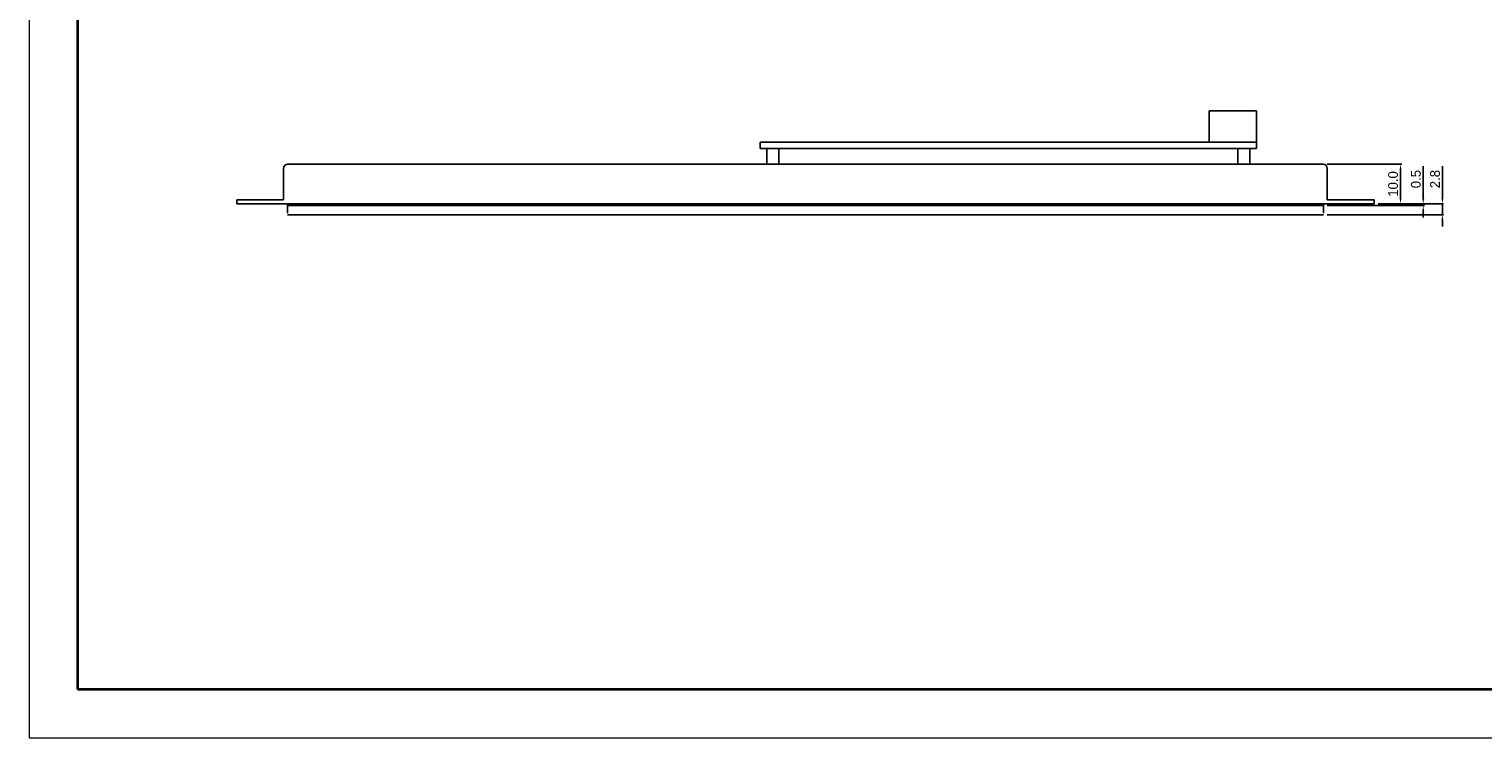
# Model space of a CAD drawing. Header units: millimetres. Extents: x 2363 to 3096, y -2289 to -1772.
# Tile 1 of 4: x 2363 to 2733, y -2289 to -2110. Entities that reach past the tile are written whole.
import ezdxf

# ---------------------------------------------------------------- set-up
doc = ezdxf.new("R2010")
doc.units = ezdxf.units.MM
doc.header["$LTSCALE"] = 0.2
doc.linetypes.add('ACAD_ISO02W100', pattern=[15, 12, -3])
doc.layers.add('粗实线层', color=7, linetype='Continuous', lineweight=35)
doc.layers.add('细实线层', color=7, linetype='Continuous', lineweight=18)
doc.dimstyles.new('ISO-25$0', dxfattribs={"dimtxt": 2.5, "dimasz": 1.5, "dimexe": 0.3, "dimexo": 1, "dimtad": 1, "dimdec": 1, "dimzin": 0, "dimdsep": 46, "dimtxsty": 'Standard', "dimcen": 0.5, "dimdle": 3, "dimadec": 0, "dimazin": 0, "dimtfac": 1, "dimtdec": 1, "dimtmove": 0, "dimatfit": 3, "dimfxl": 0, "dimtolj": 1, "dimtzin": 0, "dimarcsym": 0})

# ---------------------------------------------------------------- blocks, each defined once
blk = doc.blocks.new('*D298')
at = {"color": 0, "lineweight": -2}
for p, q in [((2693.07, -2143.86), (2711.96, -2143.86)), ((2711.66, -2145.36), (2711.66, -2152.36)), ((2705.97, -2153.86), (2711.96, -2153.86))]:
    blk.add_line(p, q, dxfattribs=at)
at = {"color": 0}
for points in [[(2711.41, -2145.36), (2711.91, -2145.36), (2711.66, -2143.86)], [(2711.41, -2152.36), (2711.91, -2152.36), (2711.66, -2153.86)]]:
    blk.add_solid(points, dxfattribs=at)
at = {"layer": 'Defpoints', "color": 0}
for p in [(2692.07, -2143.86), (2704.97, -2153.86), (2711.66, -2153.86)]:
    blk.add_point(p, dxfattribs=at)
at = {"color": 0, "insert": (2709.78, -2148.86), "char_height": 2.5, "attachment_point": 5, "rotation": 90}
blk.add_mtext('\\A1;10.0', dxfattribs=at)
blk = doc.blocks.new('*D299')
at = {"color": 0, "lineweight": -2}
for p, q in [((2717.44, -2152.36), (2717.44, -2144.37)), ((2693.07, -2154.36), (2717.74, -2154.36)), ((2705.97, -2153.86), (2717.74, -2153.86)), ((2717.44, -2154.36), (2717.44, -2153.86)), ((2717.44, -2155.86), (2717.44, -2157.36))]:
    blk.add_line(p, q, dxfattribs=at)
at = {"color": 0}
for points in [[(2717.19, -2152.36), (2717.69, -2152.36), (2717.44, -2153.86)], [(2717.19, -2155.86), (2717.69, -2155.86), (2717.44, -2154.36)]]:
    blk.add_solid(points, dxfattribs=at)
at = {"layer": 'Defpoints', "color": 0}
for p in [(2692.07, -2154.36), (2704.97, -2153.86), (2717.44, -2153.86)]:
    blk.add_point(p, dxfattribs=at)
at = {"color": 0, "insert": (2715.57, -2147.62), "char_height": 2.5, "attachment_point": 5, "rotation": 90}
blk.add_mtext('\\A1;0.5', dxfattribs=at)
blk = doc.blocks.new('*D300')
at = {"color": 0, "lineweight": -2}
for p, q in [((2722.3, -2152.36), (2722.3, -2144.37)), ((2705.97, -2153.86), (2722.6, -2153.86)), ((2722.3, -2156.66), (2722.3, -2153.86)), ((2693.07, -2156.66), (2722.6, -2156.66)), ((2722.3, -2158.16), (2722.3, -2159.66))]:
    blk.add_line(p, q, dxfattribs=at)
at = {"color": 0}
for points in [[(2722.05, -2152.36), (2722.55, -2152.36), (2722.3, -2153.86)], [(2722.05, -2158.16), (2722.55, -2158.16), (2722.3, -2156.66)]]:
    blk.add_solid(points, dxfattribs=at)
at = {"layer": 'Defpoints', "color": 0}
for p in [(2704.97, -2153.86), (2722.3, -2153.86), (2692.07, -2156.66)]:
    blk.add_point(p, dxfattribs=at)
at = {"color": 0, "insert": (2720.43, -2147.62), "char_height": 2.5, "attachment_point": 5, "rotation": 90}
blk.add_mtext('\\A1;2.8', dxfattribs=at)
blk = doc.blocks.new('*X13')
at = {"layer": '粗实线层'}
for p, q in [((-287, 200), (-287, -200)), ((-287, -200), (287, -200))]:
    blk.add_line(p, q, dxfattribs=at)
at = {"layer": '细实线层'}
for p, q in [((-297, 210), (-297, -210)), ((-297, -210), (297, -210))]:
    blk.add_line(p, q, dxfattribs=at)

msp = doc.modelspace()

# ---------------------------------------------------------------- linework, layer by layer
for p, q in [((2663.07, -2130.26), (2675.07, -2130.26)), ((2663.07, -2138.26), (2663.07, -2130.26)), ((2675.07, -2138.26), (2675.07, -2130.26)), ((2549.07, -2139.86), (2549.07, -2138.26)), ((2549.07, -2138.26), (2675.07, -2138.26)), ((2549.07, -2139.86), (2675.07, -2139.86)), ((2550.77, -2139.86), (2550.77, -2143.86)), ((2550.77, -2143.86), (2550.77, -2139.86)), ((2553.77, -2139.86), (2553.77, -2143.86)), ((2553.77, -2143.86), (2553.77, -2139.86)), ((2568.47, -2139.86), (2565.47, -2139.86)), ((2670.37, -2143.86), (2670.37, -2139.86)), ((2673.37, -2143.86), (2673.37, -2139.86)), ((2675.07, -2139.86), (2675.07, -2138.26)), ((2429.07, -2143.86), (2692.07, -2143.86)), ((2428.07, -2144.86), (2428.07, -2152.86)), ((2693.07, -2144.86), (2693.07, -2152.86)), ((2416.17, -2153.86), (2416.17, -2152.86)), ((2416.17, -2152.86), (2428.07, -2152.86)), ((2704.97, -2153.86), (2416.17, -2153.86)), ((2418.07, -2153.86), (2419.47, -2153.86)), ((2429.07, -2154.36), (2692.07, -2154.36)), ((2693.07, -2152.86), (2704.97, -2152.86)), ((2704.97, -2152.86), (2704.97, -2153.86)), ((2429.07, -2156.66), (2692.07, -2156.66))]:
    msp.add_line(p, q)
at = {"linetype": 'ACAD_ISO02W100'}
for p, q in [((2429.07, -2153.86), (2429.07, -2156.66)), ((2692.07, -2153.86), (2692.07, -2156.66))]:
    msp.add_line(p, q, dxfattribs=at)
for centre, start, end in [((2429.07, -2144.86), 90, 180), ((2692.07, -2144.86), 0, 90)]:
    msp.add_arc(centre, 1, start, end)

# ---------------------------------------------------------------- block references
at = {"layer": '粗实线层', "lineweight": -3, "xscale": 1.232863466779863, "yscale": 1.232863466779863, "zscale": 1.232863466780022}
msp.add_blockref('*X13', (2729.59, -2030.51), dxfattribs=at)

# ---------------------------------------------------------------- dimensions: what is measured, and where the dimension line sits
for base, p1, picture, middle in [((2711.66, -2153.86), (2692.07, -2143.86), '*D298', (2709.78, -2148.86)), ((2717.44, -2153.86), (2692.07, -2154.36), '*D299', (2715.57, -2147.62)), ((2722.3, -2153.86), (2692.07, -2156.66), '*D300', (2720.43, -2147.62))]:
    dim = msp.add_linear_dim(base=base, p1=p1, p2=(2704.97, -2153.86), angle=90, dimstyle='ISO-25$0')
    dim.commit()
    dim.dimension.update_dxf_attribs({"geometry": picture, "text_midpoint": middle})

doc.saveas('drawing.dxf')
